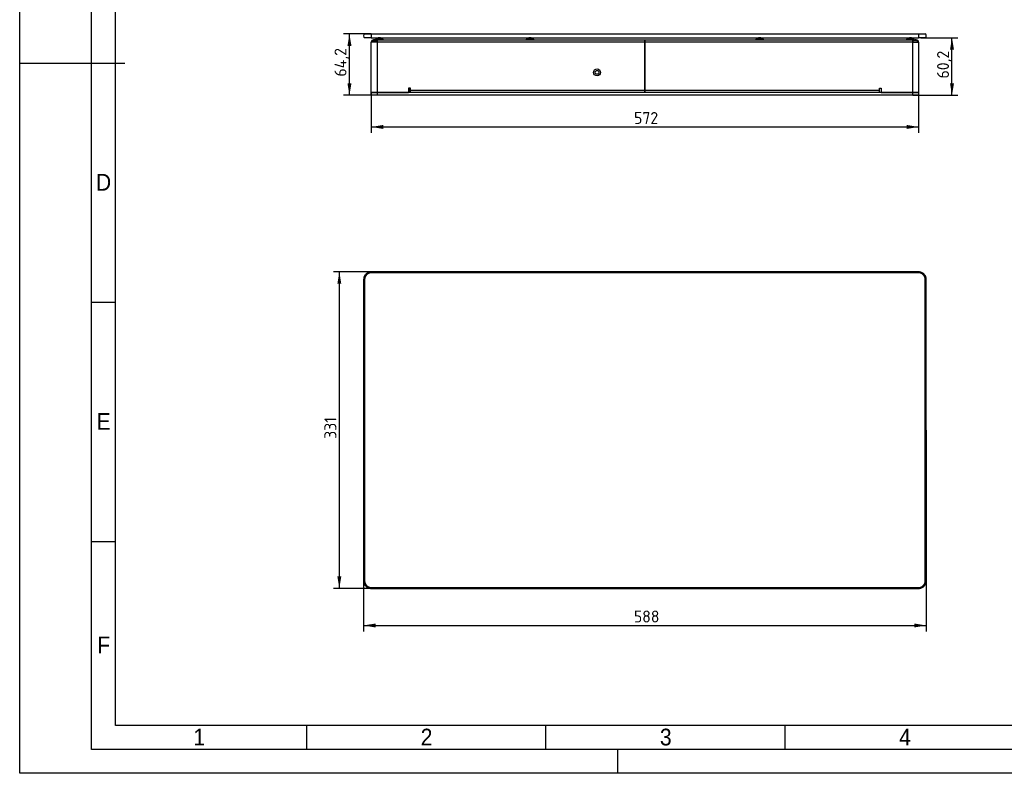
# Model space of a CAD drawing. Header units: millimetres. Extents: x 0 to 420, y 0 to 297.
# Tile 1 of 3: x 0 to 206, y 0 to 158. Entities that reach past the tile are written whole.
import ezdxf
from ezdxf.enums import TextEntityAlignment as Align

# ---------------------------------------------------------------- set-up
doc = ezdxf.new("R2010")
doc.units = ezdxf.units.MM
for name, color, linetype in [('ADHESIVE_2.2', 7, 'Continuous'), ('BASE_PLATE', 7, 'Continuous'), ('Default_Frame', 7, 'Continuous'), ('FRAME_HALF', 7, 'Continuous'), ('GLASS_PLATE_BIV', 7, 'Continuous'), ('SELF_CLINCHING_S', 7, 'Continuous')]:
    doc.layers.add(name, color=color, linetype=linetype)
doc.styles.add('SEACAD_Arial', font='arial.ttf')
doc.styles.add('SEACAD_Solid_Edge_ISO', font='seiso.ttf')
doc.dimstyles.new('ISO_(Escatec)', dxfattribs={"dimtxt": 2.5, "dimasz": 2.5, "dimexe": 1.25, "dimexo": 0, "dimgap": 1.25, "dimtad": 1, "dimlfac": 5, "dimtxsty": 'SEACAD_Solid_Edge_ISO', "dimblk1": '_SE_FILLED', "dimblk2": '_SE_FILLED', "dimsah": 1, "dimcen": 1.25, "dimazin": 0, "dimtfac": 1, "dimtmove": 0, "dimatfit": 3, "dimfxl": 0, "dimtolj": 1, "dimarcsym": 0})

# ---------------------------------------------------------------- blocks, each defined once
blk = doc.blocks.new('SE')
at = {"layer": 'ADHESIVE_2.2', "color": 7, "linetype": 'Continuous'}
for p, q in [((74.36, 153.49), (75.96, 153.49)), ((74.36, 153.49), (74.36, 153.35)), ((75.96, 153.35), (75.96, 153.49)), ((105.86, 153.49), (107.46, 153.49)), ((105.86, 153.49), (105.86, 153.35)), ((107.46, 153.35), (107.46, 153.49)), ((153.86, 153.49), (155.46, 153.49)), ((153.86, 153.49), (153.86, 153.35)), ((155.46, 153.35), (155.46, 153.49)), ((185.36, 153.49), (186.96, 153.49)), ((185.36, 153.49), (185.36, 153.35)), ((186.96, 153.35), (186.96, 153.49))]:
    blk.add_line(p, q, dxfattribs=at)
for centre, major_axis, start_param, end_param in [((75.16, 153.49), (-0.6, 0), 4.712389, 6.283185), ((75.16, 153.49), (0.6, 0), 0, 1.570796), ((106.66, 153.49), (-0.6, 0), 4.712389, 6.283185), ((106.66, 153.49), (0.6, 0), 0, 1.570796), ((154.66, 153.49), (-0.6, 0), 4.712389, 6.283185), ((154.66, 153.49), (0.6, 0), 0, 1.570796), ((186.16, 153.49), (-0.6, 0), 4.712389, 6.283185), ((186.16, 153.49), (-0.6, 0), 4.712389, 6.283185), ((186.16, 153.49), (0.6, 0), 0, 1.570796), ((186.16, 153.49), (0.6, 0), 0, 1.570796)]:
    blk.add_ellipse(centre, major_axis=major_axis, ratio=0.5, start_param=start_param, end_param=end_param, dxfattribs=at)
at = {"layer": 'BASE_PLATE', "color": 7, "linetype": 'Continuous'}
for p, q in [((73.46, 142.35), (74.66, 142.35)), ((73.46, 141.75), (73.46, 142.35)), ((186.66, 142.35), (74.66, 142.35)), ((74.66, 142.35), (74.66, 141.75)), ((186.66, 142.35), (187.86, 142.35)), ((186.66, 141.75), (186.66, 142.35)), ((187.86, 142.35), (187.86, 141.75)), ((74.66, 141.75), (73.46, 141.75)), ((186.66, 141.75), (74.66, 141.75)), ((187.86, 141.75), (186.66, 141.75))]:
    blk.add_line(p, q, dxfattribs=at)
at = {"layer": 'FRAME_HALF', "color": 7, "linetype": 'Continuous'}
for p, q in [((73.46, 142.35), (73.46, 152.85)), ((74.66, 152.85), (73.46, 152.85)), ((73.75, 153.07), (73.61, 153.21)), ((73.96, 153.35), (74, 153.35)), ((73.96, 153.15), (73.96, 153.35)), ((73.96, 153.15), (74, 153.15)), ((74, 153.15), (74, 153.35)), ((74, 153.35), (130.66, 153.35)), ((74.66, 153.21), (74.66, 152.85)), ((74.66, 152.85), (74.66, 142.35)), ((130.66, 152.85), (74.66, 152.85)), ((130.66, 152.85), (130.66, 153.35)), ((130.66, 153.35), (187.32, 153.35)), ((130.66, 153.35), (130.66, 152.85)), ((130.66, 153.35), (153.86, 153.35)), ((130.66, 142.85), (130.66, 152.85)), ((130.66, 152.85), (130.66, 142.85)), ((186.66, 152.85), (130.66, 152.85)), ((155.46, 153.35), (184.62, 153.35)), ((184.62, 153.35), (184.66, 153.35)), ((184.66, 153.35), (187.36, 153.35)), ((186.66, 152.85), (186.66, 153.21)), ((186.66, 153.07), (186.66, 152.85)), ((186.66, 142.35), (186.66, 152.85)), ((186.66, 152.85), (187.86, 152.85)), ((186.66, 152.85), (187.66, 152.85)), ((187.32, 153.15), (187.32, 153.35)), ((187.32, 153.15), (187.36, 153.15)), ((187.36, 153.15), (187.36, 153.35)), ((187.57, 153.07), (187.72, 153.21)), ((187.86, 152.85), (187.86, 142.35)), ((74.66, 142.35), (73.46, 142.35)), ((74.66, 142.35), (81.26, 142.35)), ((81.66, 143.25), (81.26, 143.25)), ((81.26, 143.25), (81.26, 142.35)), ((81.66, 142.85), (81.66, 143.25)), ((81.66, 142.85), (130.66, 142.85)), ((81.66, 142.35), (81.66, 142.85)), ((130.66, 142.35), (130.66, 142.85)), ((130.66, 142.85), (179.66, 142.85)), ((130.66, 142.85), (130.66, 142.35)), ((179.66, 143.25), (180.06, 143.25)), ((179.66, 142.85), (179.66, 143.25)), ((179.66, 142.35), (179.66, 142.85)), ((180.06, 143.25), (180.06, 142.35)), ((180.06, 142.35), (186.66, 142.35)), ((187.86, 142.35), (186.66, 142.35)), ((187.86, 142.85), (187.86, 142.35))]:
    blk.add_line(p, q, dxfattribs=at)
blk.add_circle((120.66, 146.55), 0.4, dxfattribs=at)
for centre, radius, start, end in [((73.96, 152.85), 0.5, 135, 180), ((73.96, 152.85), 0.5, 90, 135), ((73.96, 152.85), 0.3, 135, 180), ((73.96, 152.85), 0.3, 90, 135), ((73.98, 151.67), 1.68, 65.8861, 89.0927), ((73.98, 150.49), 2.66, 75.227, 89.6062), ((187.35, 151.67), 1.68, 90.9073, 114.1139), ((187.34, 150.49), 2.66, 90.3938, 104.773), ((187.34, 150.49), 2.66, 90.3938, 104.773), ((187.36, 152.85), 0.5, 45, 90), ((187.36, 152.85), 0.3, 45, 90), ((187.36, 152.85), 0.3, 0, 45), ((187.36, 152.85), 0.5, 0, 45)]:
    blk.add_arc(centre, radius, start, end, dxfattribs=at)
at = {"layer": 'GLASS_PLATE_BIV', "color": 7, "linetype": 'Continuous'}
for p, q in [((72.06, 154.59), (73.46, 154.59)), ((73.46, 154.59), (187.86, 154.59)), ((73.46, 154.59), (73.46, 153.79)), ((187.86, 154.59), (189.26, 154.59)), ((187.86, 154.59), (187.86, 153.79)), ((73.46, 153.79), (72.06, 153.79)), ((73.46, 153.79), (187.86, 153.79)), ((189.26, 153.79), (187.86, 153.79))]:
    blk.add_line(p, q, dxfattribs=at)
for centre, start_param, end_param in [((72.06, 154.19), 3.141593, 6.283185), ((189.26, 154.19), 0, 3.141593)]:
    blk.add_ellipse(centre, major_axis=(0, -0.4), ratio=0.5, start_param=start_param, end_param=end_param, dxfattribs=at)
at = {"layer": 'SELF_CLINCHING_S', "color": 7, "linetype": 'Continuous'}
blk.add_line((81.57, 142.35), (81.57, 143.25), dxfattribs=at)
blk.add_circle((120.66, 146.55), 0.73, dxfattribs=at)
blk = doc.blocks.new('SE2')
at = {"layer": 'GLASS_PLATE_BIV', "color": 7, "linetype": 'Continuous'}
for p, q in [((72.06, 103.24), (71.86, 103.24)), ((71.86, 103.24), (71.86, 40.24)), ((72.06, 103.24), (72.06, 40.24)), ((73.46, 104.84), (73.46, 104.64)), ((187.86, 104.84), (73.46, 104.84)), ((187.86, 104.64), (73.46, 104.64)), ((187.86, 104.64), (187.86, 104.84)), ((189.26, 40.24), (189.26, 103.24)), ((189.26, 103.24), (189.46, 103.24)), ((189.46, 40.24), (189.46, 103.24)), ((72.06, 40.24), (71.86, 40.24)), ((189.26, 40.24), (189.46, 40.24)), ((73.46, 38.84), (187.86, 38.84)), ((73.46, 38.64), (73.46, 38.84)), ((73.46, 38.64), (187.86, 38.64)), ((187.86, 38.84), (187.86, 38.64))]:
    blk.add_line(p, q, dxfattribs=at)
for points, degree, knots in [([(73.46, 104.84), (73.35, 104.83), (73.15, 104.82), (72.84, 104.72), (72.57, 104.57), (72.32, 104.37), (72.12, 104.13), (71.98, 103.85), (71.88, 103.55), (71.87, 103.35), (71.86, 103.24)], 3, [0, 0, 0, 0, 0.125005, 0.25, 0.375, 0.5, 0.625, 0.75, 0.874995, 1, 1, 1, 1]), ([(73.46, 104.64), (73.32, 104.64), (73.19, 104.61), (73.05, 104.58), (72.93, 104.53), (72.8, 104.48), (72.68, 104.4), (72.57, 104.32), (72.47, 104.23), (72.38, 104.13), (72.3, 104.01), (72.22, 103.9), (72.17, 103.77), (72.12, 103.64), (72.09, 103.51), (72.06, 103.37), (72.06, 103.24)], 2, [0, 0, 0, 0.125, 0.125, 0.25, 0.25, 0.375, 0.375, 0.5, 0.5, 0.625, 0.625, 0.75, 0.75, 0.875, 0.875, 1, 1, 1]), ([(189.46, 103.24), (189.46, 103.35), (189.44, 103.55), (189.35, 103.85), (189.2, 104.13), (189, 104.37), (188.76, 104.57), (188.48, 104.72), (188.17, 104.82), (187.98, 104.83), (187.86, 104.84)], 3, [0, 0, 0, 0, 0.125005, 0.25, 0.375, 0.5, 0.625, 0.75, 0.874995, 1, 1, 1, 1]), ([(189.26, 103.24), (189.26, 103.37), (189.24, 103.51), (189.21, 103.64), (189.16, 103.77), (189.1, 103.9), (189.03, 104.01), (188.95, 104.13), (188.85, 104.23), (188.75, 104.32), (188.64, 104.4), (188.53, 104.48), (188.4, 104.53), (188.27, 104.58), (188.14, 104.61), (188, 104.64), (187.86, 104.64)], 2, [0, 0, 0, 0.125, 0.125, 0.25, 0.25, 0.375, 0.375, 0.5, 0.5, 0.625, 0.625, 0.75, 0.75, 0.875, 0.875, 1, 1, 1]), ([(71.86, 40.24), (71.87, 40.12), (71.88, 39.93), (71.98, 39.62), (72.12, 39.34), (72.32, 39.1), (72.57, 38.9), (72.84, 38.75), (73.15, 38.65), (73.35, 38.64), (73.46, 38.64)], 3, [0, 0, 0, 0, 0.125005, 0.25, 0.375, 0.5, 0.625, 0.75, 0.874995, 1, 1, 1, 1]), ([(72.06, 40.24), (72.06, 40.1), (72.09, 39.96), (72.12, 39.83), (72.17, 39.7), (72.22, 39.57), (72.3, 39.46), (72.37, 39.34), (72.47, 39.25), (72.57, 39.15), (72.68, 39.07), (72.8, 39), (72.93, 38.94), (73.05, 38.89), (73.19, 38.86), (73.32, 38.84), (73.46, 38.84)], 2, [0, 0, 0, 0.125, 0.125, 0.25, 0.25, 0.375, 0.375, 0.5, 0.5, 0.625, 0.625, 0.75, 0.75, 0.875, 0.875, 1, 1, 1]), ([(187.86, 38.84), (188, 38.84), (188.14, 38.86), (188.27, 38.89), (188.4, 38.94), (188.53, 39), (188.64, 39.07), (188.75, 39.15), (188.85, 39.25), (188.95, 39.34), (189.03, 39.46), (189.1, 39.57), (189.16, 39.7), (189.21, 39.83), (189.24, 39.96), (189.26, 40.1), (189.26, 40.24)], 2, [0, 0, 0, 0.125, 0.125, 0.25, 0.25, 0.375, 0.375, 0.5, 0.5, 0.625, 0.625, 0.75, 0.75, 0.875, 0.875, 1, 1, 1]), ([(187.86, 38.64), (187.98, 38.64), (188.17, 38.65), (188.48, 38.75), (188.76, 38.9), (189, 39.1), (189.2, 39.34), (189.35, 39.62), (189.44, 39.93), (189.46, 40.12), (189.46, 40.24)], 3, [0, 0, 0, 0, 0.125005, 0.25, 0.375, 0.5, 0.625, 0.75, 0.874995, 1, 1, 1, 1])]:
    blk.add_open_spline(points, degree=degree, knots=knots, dxfattribs=at)
blk = doc.blocks.new('DMBLK13')
at = {"layer": 'Default_Frame', "linetype": 'Continuous'}
for points in [[(74.36, 30.48), (74.36, 31.31), (71.86, 30.9)], [(186.96, 30.48), (189.46, 30.9), (186.96, 31.31)]]:
    blk.add_hatch(color=7, dxfattribs=at).paths.add_polyline_path(points)
at = {"layer": 'Default_Frame', "color": 7, "linetype": 'Continuous'}
for p, q in [((189.46, 71.74), (189.46, 29.65)), ((71.86, 40.24), (71.86, 29.65)), ((71.86, 30.9), (189.46, 30.9))]:
    blk.add_line(p, q, dxfattribs=at)
at = {"layer": 'Default_Frame', "color": 7, "linetype": 'Continuous', "style": 'SEACAD_Solid_Edge_ISO'}
blk.add_text('588', height=2.5, dxfattribs=at).set_placement((128.36, 34.02), align=Align.TOP_LEFT)
blk = doc.blocks.new('_SE_FILLED')
at = {"color": 0}
blk.add_line((0, 0), (-1, 0), dxfattribs=at)
blk.add_solid([(0, 0), (-1, -0.1665), (-1, 0.1665), (0, 0)], dxfattribs=at)
blk = doc.blocks.new('DMBLK14')
at = {"layer": 'Default_Frame', "linetype": 'Continuous'}
for points in [[(66.37, 102.34), (67.2, 102.34), (66.79, 104.84)], [(66.37, 41.14), (66.79, 38.64), (67.2, 41.14)]]:
    blk.add_hatch(color=7, dxfattribs=at).paths.add_polyline_path(points)
at = {"layer": 'Default_Frame', "color": 7, "linetype": 'Continuous'}
for p, q in [((73.46, 104.84), (65.54, 104.84)), ((66.79, 38.64), (66.79, 104.84)), ((73.46, 38.64), (65.54, 38.64))]:
    blk.add_line(p, q, dxfattribs=at)
at = {"layer": 'Default_Frame', "color": 7, "linetype": 'Continuous', "style": 'SEACAD_Solid_Edge_ISO'}
blk.add_text('331', height=2.5, rotation=90, dxfattribs=at).set_placement((63.66, 69.92), align=Align.TOP_LEFT)
blk = doc.blocks.new('DMBLK15')
at = {"layer": 'Default_Frame', "linetype": 'Continuous'}
for points in [[(75.96, 134.72), (75.96, 135.55), (73.46, 135.14)], [(185.36, 134.72), (187.86, 135.14), (185.36, 135.55)]]:
    blk.add_hatch(color=7, dxfattribs=at).paths.add_polyline_path(points)
at = {"layer": 'Default_Frame', "color": 7, "linetype": 'Continuous'}
for p, q in [((187.86, 147.6), (187.86, 133.89)), ((73.46, 142.35), (73.46, 133.89)), ((73.46, 135.14), (187.86, 135.14))]:
    blk.add_line(p, q, dxfattribs=at)
at = {"layer": 'Default_Frame', "color": 7, "linetype": 'Continuous', "style": 'SEACAD_Solid_Edge_ISO'}
blk.add_text('572', height=2.5, dxfattribs=at).set_placement((128.39, 138.26), align=Align.TOP_LEFT)
blk = doc.blocks.new('DMBLK17')
at = {"layer": 'Default_Frame', "linetype": 'Continuous'}
for points in [[(68.49, 152.09), (69.32, 152.09), (68.9, 154.59)], [(68.49, 144.25), (68.9, 141.75), (69.32, 144.25)]]:
    blk.add_hatch(color=7, dxfattribs=at).paths.add_polyline_path(points)
at = {"layer": 'Default_Frame', "color": 7, "linetype": 'Continuous'}
for p, q in [((73.46, 154.59), (67.65, 154.59)), ((68.9, 141.75), (68.9, 154.59)), ((74.66, 141.75), (67.65, 141.75))]:
    blk.add_line(p, q, dxfattribs=at)
at = {"layer": 'Default_Frame', "color": 7, "linetype": 'Continuous', "style": 'SEACAD_Solid_Edge_ISO'}
blk.add_text('64,2', height=2.5, rotation=90, dxfattribs=at).set_placement((65.78, 145.67), align=Align.TOP_LEFT)
blk = doc.blocks.new('DMBLK18')
at = {"layer": 'Default_Frame', "linetype": 'Continuous'}
for points in [[(195.26, 151.29), (194.84, 153.79), (194.43, 151.29)], [(195.26, 144.25), (194.43, 144.25), (194.84, 141.75)]]:
    blk.add_hatch(color=7, dxfattribs=at).paths.add_polyline_path(points)
at = {"layer": 'Default_Frame', "color": 7, "linetype": 'Continuous'}
for p, q in [((188.3, 153.79), (196.09, 153.79)), ((194.84, 141.75), (194.84, 153.79)), ((186.66, 141.75), (196.09, 141.75))]:
    blk.add_line(p, q, dxfattribs=at)
at = {"layer": 'Default_Frame', "color": 7, "linetype": 'Continuous', "style": 'SEACAD_Solid_Edge_ISO'}
blk.add_text('60,2', height=2.5, rotation=90, dxfattribs=at).set_placement((191.72, 145.27), align=Align.TOP_LEFT)
blk = doc.blocks.new('A3')
at = {"layer": 'Default_Frame', "color": 7, "linetype": 'Continuous'}
for p, q in [((0, 0), (0, 296.82)), ((15, 5), (15, 292)), ((20, 10), (20, 287)), ((0, 148.5), (15, 148.5)), ((15, 148.5), (22, 148.5)), ((15, 148.5), (20, 148.5)), ((15, 98.5), (20, 98.5)), ((15, 48.5), (20, 48.5)), ((409.28, 10), (20, 10)), ((60, 5), (60, 10)), ((110, 5), (110, 10)), ((160, 5), (160, 10)), ((414.64, 5), (15, 5)), ((125, 0), (125, 5)), ((419.82, 0), (0, 0))]:
    blk.add_line(p, q, dxfattribs=at)
at = {"layer": 'Default_Frame', "color": 7, "linetype": 'Continuous', "style": 'SEACAD_Arial', "width": 0.9}
for s, p in [('D', (15.94, 125.33)), ('E', (16.05, 75.33)), ('F', (16.21, 28.58)), ('1', (36.32, 9.33)), ('2', (83.82, 9.33)), ('3', (133.82, 9.33)), ('4', (183.82, 9.33))]:
    blk.add_text(s, height=3.5, dxfattribs=at).set_placement(p, align=Align.TOP_LEFT)

msp = doc.modelspace()

# ---------------------------------------------------------------- block references
at = {"layer": 'Default_Frame', "color": 7}
msp.add_blockref('A3', (-0.023, -0.0143), dxfattribs=at)
at = {"layer": 'Default_Frame'}
for name in ['SE', 'SE2']:
    msp.add_blockref(name, (0, 0), dxfattribs=at)

# ---------------------------------------------------------------- dimensions: what is measured, and where the dimension line sits
at = {"layer": 'Default_Frame', "color": 7, "linetype": 'Continuous'}
for base, p1, p2, picture, middle, dimtype in [((68.9031, 154.5937), (74.6624, 141.7537), (73.4624, 154.5937), 'DMBLK17', (68.9031, 148.1737), 160), ((194.8428, 153.7937), (186.6624, 141.7537), (188.3024, 153.7937), 'DMBLK18', (194.8428, 147.7737), 160), ((66.7854, 38.6359), (73.4624, 38.6359), (73.4624, 104.8359), 'DMBLK14', (66.7854, 71.7359), 161)]:
    dim = msp.add_linear_dim(base=base, p1=p1, p2=p2, angle=90, text='\\A1;<>', dimstyle='ISO_(Escatec)', dxfattribs=at)
    dim.commit()
    dim.dimension.update_dxf_attribs({"geometry": picture, "text_midpoint": middle, "dimtype": dimtype})
for base, p1, p2, picture, middle in [((187.8624, 135.1354), (73.4624, 142.3537), (187.8624, 147.6037), 'DMBLK15', (130.6624, 135.1354)), ((189.4624, 30.896), (71.8624, 103.2359), (189.4624, 71.7359), 'DMBLK13', (130.6624, 30.896))]:
    dim = msp.add_linear_dim(base=base, p1=p1, p2=p2, text='\\A1;<>', dimstyle='ISO_(Escatec)', dxfattribs=at)
    dim.commit()
    dim.dimension.update_dxf_attribs({"geometry": picture, "text_midpoint": middle, "dimtype": 160})

doc.saveas('drawing.dxf')
